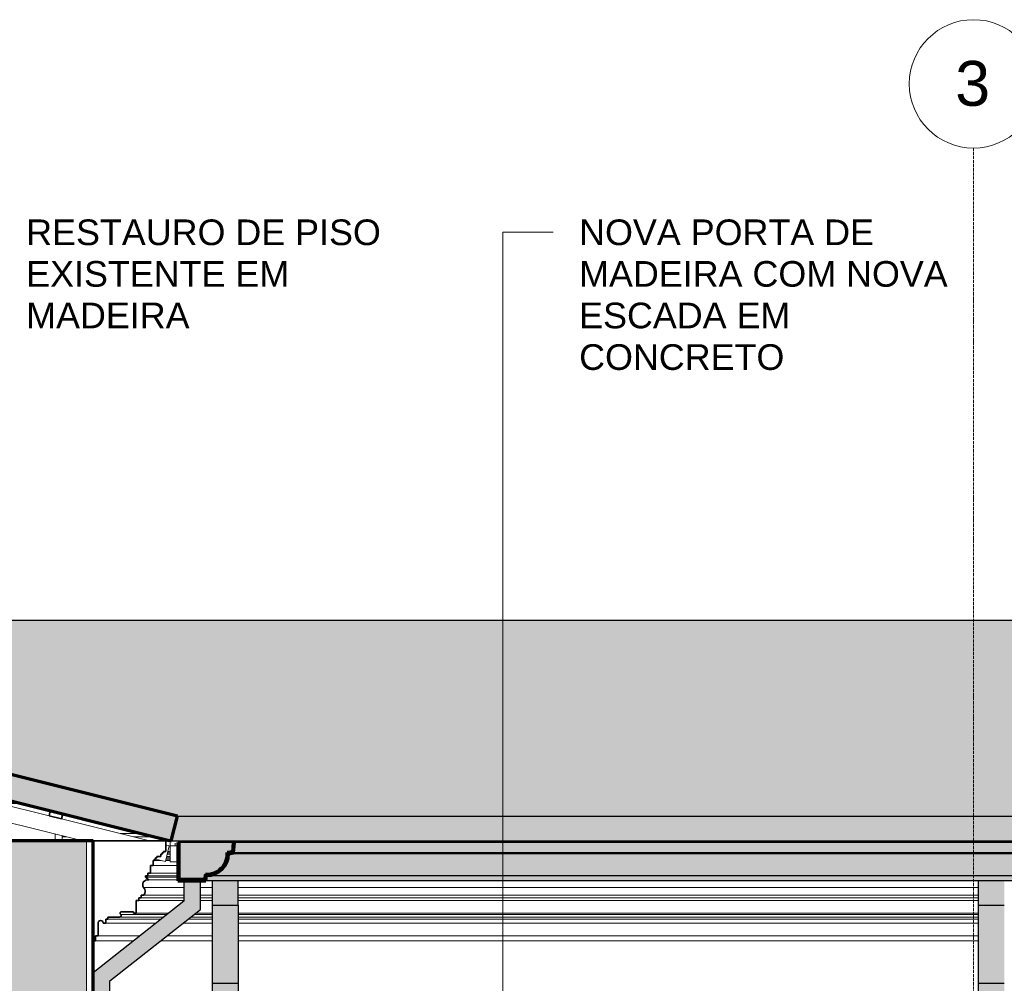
# Model space of a CAD drawing. Header units: millimetres. Extents: x -31894 to 53578, y -2162 to 8674.
# Tile 26 of 31: x 24261 to 28096, y 4774 to 8528. Entities that reach past the tile are written whole.
import ezdxf

# ---------------------------------------------------------------- set-up
doc = ezdxf.new("R2010")
doc.units = ezdxf.units.MM
doc.linetypes.add('_Traço - ponto', pattern=[16, 12, -2, 0, -2])
for name, color, linetype, lineweight in [('A-GENM', 13, 'Continuous', 18), ('A-GLAZ-CWMG', 51, 'Continuous', 18), ('A-ROOF', 132, 'Continuous', 25), ('A-ROOF-MCUT', 132, 'Continuous', 25), ('A-ROOF-OTLN', 132, 'Continuous', 18), ('A-ROOF-PATT', 132, 'Continuous', 25), ('A-WALL', 113, 'Continuous', 18), ('A-WALL-PATT', 111, 'Continuous', 70), ('G-ANNO-TEXT', 231, 'Continuous', 9), ('S-GRID', 1, 'Continuous', 9), ('S-GRID-IDEN', 1, 'Continuous', 9)]:
    doc.layers.add(name, color=color, linetype=linetype, lineweight=lineweight)
doc.styles.add('Arial_2', font='arial.ttf', dxfattribs={"height": 175})
doc.styles.add('Arial_3', font='arial.ttf', dxfattribs={"height": 100})

# ---------------------------------------------------------------- blocks, each defined once
blk = doc.blocks.new('Rectangular Mullion - 2x5 cm-4253630-CORTE B - MANTER _ CONSTRUIR')
at = {"layer": 'A-GLAZ-CWMG', "lineweight": 35}
for p, q in [((6604.6, 5445.9), (6599.7, 5426.5)), ((6599.7, 5426.5), (6648.2, 5414.3)), ((6653.1, 5433.7), (6604.6, 5445.9)), ((6648.2, 5414.3), (6653.1, 5433.7))]:
    blk.add_line(p, q, dxfattribs=at)
blk = doc.blocks.new('Rectangular Mullion - 4x6_3-3931054-CORTE B - MANTER _ CONSTRUIR')
at = {"layer": 'A-GLAZ-CWMG'}
for p, q in [((1963.4, 6582.6), (1964.1, 6585.4)), ((1964.1, 6585.4), (1969.2, 6584.1)), ((1975, 6582.7), (2384, 6480.4)), ((6731.1, 5328.7), (1969.8, 6519)), ((2432.5, 6468.3), (2852.4, 6363.3)), ((2901, 6351.2), (3320.9, 6246.2)), ((3369.4, 6234.1), (3789.3, 6129.1)), ((3837.8, 6117), (4257.7, 6012)), ((4306.2, 5999.9), (4726.1, 5894.9)), ((4774.6, 5882.8), (5194.5, 5777.8)), ((5243, 5765.7), (5662.9, 5660.7)), ((5711.4, 5648.6), (6131.3, 5543.6)), ((6179.8, 5531.5), (6599.7, 5426.5)), ((6648.2, 5414.4), (6990.8, 5328.7)), ((7068.1, 5309.4), (7052.8, 5248.3)), ((7054.9, 5312.7), (7068.1, 5309.4)), ((7052.8, 5248.3), (7014.9, 5257.7))]:
    blk.add_line(p, q, dxfattribs=at)
blk = doc.blocks.new('Rectangular Mullion - 4x6_3-V15-CORTE B - MANTER _ CONSTRUIR')
at = {"layer": 'A-GLAZ-CWMG'}
for p, q in [((7071, 5319.7), (7071, 5309.2)), ((7071, 5309.2), (7071, 5247.7)), ((7091, 5309.2), (7071, 5309.2)), ((7091, 5309.2), (7091, 5319.7)), ((7101.5, 5309.2), (7091, 5309.2)), ((7071, 5247.7), (7101.5, 5247.7))]:
    blk.add_line(p, q, dxfattribs=at)
blk = doc.blocks.new('Rectangular Mullion - 6x12 cm-4082038-CORTE B - MANTER _ CONSTRUIR')
at = {"layer": 'A-GLAZ-CWMG'}
for p, q in [((6408.4, 5474.3), (6490.8, 5474.3)), ((6651.3, 5344.3), (6668.6, 5344.3)), ((6959.9, 5357), (6877.5, 5357)), ((6928.4, 5344.3), (7010.7, 5344.3))]:
    blk.add_line(p, q, dxfattribs=at)
blk = doc.blocks.new('Rectangular Mullion - 6x12 cm 2-4082029-CORTE B - MANTER _ CONSTRUIR')
at = {"layer": 'A-GLAZ-CWMG'}
for p, q in [((6421.2, 5291.4), (6220.7, 5341.5)), ((6623.5, 5328.7), (6623.5, 5355.6)), ((6651.3, 5348.7), (6651.3, 5328.7))]:
    blk.add_line(p, q, dxfattribs=at)
blk = doc.blocks.new('Generic Models 1 - Generic Models 24-4258923-CORTE B - MANTER _ CONSTRUIR')
at = {"layer": 'A-GENM', "lineweight": 25}
for points in [[(6771.1, 470), (6836.1, 470), (6836.1, 4783), (7189.6, 5061.9), (7189.6, 5173.7), (7124.6, 5173.7), (7124.6, 5093.4), (6771.1, 4814.5), (6771.1, 4114.9), (6811.1, 4114.9), (6811.1, 4089.9), (6825.8, 4085.2), (6834.9, 4072.7), (6834.9, 4057.2), (6825, 4044.4), (6811.1, 4039.9), (6811.1, 3999.9), (6796, 3978.8), (6791.1, 3953.3), (6791.1, 3918.3), (6784, 3907.5), (6781.1, 3894.9), (6781.1, 3709.1), (6791.7, 3704.7), (6796, 3693.8), (6791.7, 3683.5), (6781.1, 3679.1), (6778.7, 3652.1), (6772.3, 3630), (6811.1, 3630), (6811.1, 1584), (6771.1, 1584), (6771.1, 851.4)], [(7275.5, 5078.4), (7336.2, 5078.4), (7336.2, 5173.7), (7236.2, 5173.7), (7236.2, 5078.4)], [(10237.9, 5078.4), (10321.1, 5078.4), (10321.1, 5173.7), (10221.1, 5173.7), (10221.1, 5078.4)], [(7336.2, 4773.8), (7336.2, 5078.4), (7236.2, 5078.4), (7236.2, 4773.8)], [(10321.1, 4773.8), (10321.1, 5078.4), (10221.1, 5078.4), (10221.1, 4773.8)], [(7336.2, 470), (7336.2, 4773.8), (7236.2, 4773.8), (7236.2, 470)], [(10321.1, 470), (10321.1, 4773.8), (10221.1, 4773.8), (10221.1, 470)]]:
    blk.add_hatch(color=254, dxfattribs=at).paths.add_polyline_path(points, flags=0)
at = {"layer": 'A-GENM', "color": 5, "lineweight": 25}
for p, q in [((7124.6, 5173.7), (7124.6, 5093.4)), ((7189.6, 5061.9), (7189.6, 5173.7)), ((7236.2, 5078.4), (7236.2, 5173.7)), ((7336.2, 5078.4), (7336.2, 5173.7)), ((10221.1, 5078.4), (10221.1, 5173.7)), ((7124.6, 5093.4), (6771.1, 4814.5)), ((7236.2, 5078.4), (7336.2, 5078.4)), ((7236.2, 4773.8), (7236.2, 5078.4)), ((7336.2, 5078.4), (7336.2, 4773.8)), ((10221.1, 5078.4), (10321.1, 5078.4)), ((10221.1, 4773.8), (10221.1, 5078.4)), ((6836.1, 4783), (7189.6, 5061.9)), ((6836.1, 470), (6836.1, 4783)), ((7236.2, 4773.8), (7336.2, 4773.8)), ((7236.2, 470), (7236.2, 4773.8)), ((7336.2, 4773.8), (7336.2, 470)), ((10221.1, 4773.8), (10321.1, 4773.8)), ((10221.1, 470), (10221.1, 4773.8))]:
    blk.add_line(p, q, dxfattribs=at)
blk = doc.blocks.new('ORNAMENTO SUPERIOR - ORNAMENTO SUPERIOR-4323885-CORTE B - MANTER _ CONSTRUIR')
at = {"layer": 'A-GENM', "lineweight": 35}
for p, q in [((7054.9, 5328.7), (6770.8, 5328.7)), ((6770.8, 5328.7), (6770.8, 4938.7)), ((7054.9, 5287.4), (7054.9, 5328.7)), ((7009.9, 5252.4), (7009.9, 5257.4)), ((7009.9, 5257.4), (7014.9, 5257.4)), ((7014.9, 5257.4), (7014.9, 5262.4)), ((7014.9, 5262.4), (7019.9, 5262.4)), ((7019.9, 5262.4), (7019.9, 5267.4)), ((7019.9, 5267.4), (7034.9, 5267.4)), ((7034.9, 5267.4), (7034.9, 5277.4)), ((7034.9, 5277.4), (7039.9, 5277.4)), ((7039.9, 5277.4), (7039.9, 5282.4)), ((7039.9, 5282.4), (7044.9, 5282.4)), ((7044.9, 5287.4), (7054.9, 5287.4)), ((7044.9, 5282.4), (7044.9, 5287.4)), ((6994.9, 5202.4), (6994.9, 5232.4)), ((6994.9, 5232.4), (7004.9, 5232.4)), ((7004.9, 5232.4), (7004.9, 5252.4)), ((7004.9, 5252.4), (7009.9, 5252.4)), ((6974.9, 5187.4), (6974.9, 5192.4)), ((6974.9, 5192.4), (6984.9, 5192.4)), ((6988.6, 5176.7), (6974.9, 5187.4)), ((6984.9, 5192.4), (6984.9, 5202.4)), ((6984.9, 5202.4), (6994.9, 5202.4)), ((6948.8, 5096.7), (6948.8, 5106.7)), ((6948.8, 5106.7), (6958.8, 5106.7)), ((6958.8, 5106.7), (6958.8, 5116.7)), ((6958.8, 5116.7), (6968.8, 5116.7)), ((6938.8, 5046.7), (6938.8, 5096.7)), ((6938.8, 5096.7), (6948.8, 5096.7)), ((6828.8, 5023.7), (6828.8, 5031.7)), ((6828.8, 5031.7), (6874.7, 5031.7)), ((6878.8, 5051.7), (6928.8, 5051.7)), ((6928.8, 5051.7), (6928.8, 5046.7)), ((6928.8, 5046.7), (6938.8, 5046.7)), ((6790.8, 4958.7), (6790.8, 5009.1)), ((6810.8, 5008.7), (6820.8, 5008.7)), ((6820.8, 5008.7), (6820.8, 5023.7)), ((6820.8, 5023.7), (6828.8, 5023.7)), ((6780.8, 4938.7), (6780.8, 4958.7)), ((6780.8, 4958.7), (6790.8, 4958.7)), ((6770.8, 4938.7), (6780.8, 4938.7))]:
    blk.add_line(p, q, dxfattribs=at)
at = {"layer": 'A-GENM'}
for p, q in [((7054.9, 5328.7), (12477.3, 5328.7)), ((7016.3, 5257.4), (7014.9, 5257.4)), ((7071, 5257.4), (7055.1, 5257.4)), ((7071, 5262.4), (7056.4, 5262.4)), ((7071, 5267.4), (7057.6, 5267.4)), ((7071, 5277.4), (7060.1, 5277.4)), ((7071, 5282.4), (7061.4, 5282.4)), ((7071, 5287.4), (7062.6, 5287.4)), ((7101.5, 5232.4), (7004.9, 5232.4)), ((7036.3, 5252.4), (7009.9, 5252.4)), ((7071, 5252.4), (7053.9, 5252.4)), ((6974.9, 5187.4), (7101.5, 5187.4)), ((7101.5, 5192.4), (6984.9, 5192.4)), ((7101.5, 5202.4), (6994.9, 5202.4)), ((6968.2, 5147.5), (7124.6, 5147.5)), ((6988.6, 5176.7), (7101.5, 5176.7)), ((7189.6, 5147.5), (7236.2, 5147.5)), ((7336.2, 5147.5), (10221.1, 5147.5)), ((7124.6, 5106.7), (6958.8, 5106.7)), ((7124.6, 5116.7), (6968.8, 5116.7)), ((7236.2, 5116.7), (7189.6, 5116.7)), ((7236.2, 5106.7), (7189.6, 5106.7)), ((10221.1, 5116.7), (7336.2, 5116.7)), ((10221.1, 5106.7), (7336.2, 5106.7)), ((7124.6, 5096.7), (6948.8, 5096.7)), ((7236.2, 5096.7), (7189.6, 5096.7)), ((10221.1, 5096.7), (7336.2, 5096.7)), ((6874.7, 5031.7), (7046.3, 5031.7)), ((6878.8, 5041.7), (7058.7, 5041.7)), ((7065.4, 5046.7), (6938.8, 5046.7)), ((7151.3, 5031.7), (7236.2, 5031.7)), ((7164, 5041.7), (7236.2, 5041.7)), ((7236.2, 5046.7), (7170.3, 5046.7)), ((10221.1, 5046.7), (7336.2, 5046.7)), ((7336.2, 5041.7), (10221.1, 5041.7)), ((7336.2, 5031.7), (10221.1, 5031.7)), ((7017.2, 5008.7), (6820.8, 5008.7)), ((7036.2, 5023.7), (6828.8, 5023.7)), ((7236.2, 5008.7), (7122.1, 5008.7)), ((7236.2, 5023.7), (7141.2, 5023.7)), ((10221.1, 5023.7), (7336.2, 5023.7)), ((10221.1, 5008.7), (7336.2, 5008.7)), ((6953.8, 4958.7), (6790.8, 4958.7)), ((7236.2, 4958.7), (7058.8, 4958.7)), ((10221.1, 4958.7), (7336.2, 4958.7)), ((6928.5, 4938.7), (6780.8, 4938.7)), ((7236.2, 4938.7), (7033.4, 4938.7)), ((10221.1, 4938.7), (7336.2, 4938.7))]:
    blk.add_line(p, q, dxfattribs=at)
at = {"layer": 'A-GENM', "lineweight": 35}
for centre, radius, start, end in [((6983.8, 5158.3), 19, 75.4597, 214.5403), ((6951.9, 5131.7), 22.6, 318.2336, 44.1403), ((6874.7, 5037.5), 5.84, 270, 45.4596), ((6884.3, 5046.7), 7.42, 137.6422, 222.3578), ((6800.8, 5009.1), 10, 357.1773, 180)]:
    blk.add_arc(centre, radius, start, end, dxfattribs=at)
at = {"layer": 'A-GENM'}
blk.add_open_spline([(6968.2, 5147.5), (6969.5, 5146.1), (6971.8, 5143.1), (6974, 5137.8), (6974.8, 5132.2), (6974.2, 5126.5), (6972.2, 5121.2), (6970.1, 5118.1), (6968.8, 5116.7)], degree=3, dxfattribs=at)
blk.add_open_spline([(6878.8, 5041.7), (6879.1, 5041.3), (6879.7, 5040.6), (6880.3, 5039.3), (6880.6, 5038), (6880.5, 5036.6), (6880.2, 5035.5), (6879.8, 5034.7), (6879.5, 5034.1), (6879, 5033.5), (6878.5, 5033.1), (6878, 5032.6), (6877.4, 5032.3), (6876.7, 5032), (6875.9, 5031.7), (6875.2, 5031.7), (6874.7, 5031.7)], degree=3, knots=[0, 0, 0, 0, 0.1, 0.2, 0.3, 0.4, 0.5, 0.55, 0.6, 0.65, 0.7, 0.75, 0.8, 0.85, 0.9, 1, 1, 1, 1], dxfattribs=at)
blk = doc.blocks.new('Grid - Head Grid-11506-CORTE B - MANTER _ CONSTRUIR')
at = {"layer": 'S-GRID-IDEN'}
blk.add_circle((29896.1, 8278.5), 250, dxfattribs=at)

msp = doc.modelspace()

# ---------------------------------------------------------------- hatches: boundary and pattern name
at = {"layer": 'A-ROOF'}
for points in [[(24854.444, 5328.765), (24875.336, 5425.061), (24851.262, 5328.765)], [(24854.444, 5328.765), (30267.609, 5328.765), (30247.387, 5425.061), (24875.336, 5425.061)]]:
    msp.add_hatch(color=9, dxfattribs=at).paths.add_polyline_path(points, flags=0)
at = {"layer": 'A-ROOF-OTLN'}
h = msp.add_hatch(color=9, dxfattribs=at)
h.paths.add_polyline_path([(24881.769, 5178.653), (24981.072, 5178.653), (24984.564, 5198.457), (25011.235, 5201.552), (25035.408, 5213.238), (25054.4, 5232.218), (25066.144, 5256.736), (25069.215, 5283.052), (25089.229, 5286.581), (25092.368, 5322.464), (30030.393, 5322.028), (30033.494, 5286.581), (30053.508, 5283.052), (30056.62, 5256.384), (30068.322, 5232.218), (30087.315, 5213.238), (30111.841, 5201.511), (30138.159, 5198.457), (30141.651, 5178.653), (30240.954, 5178.653), (30240.954, 5322.593), (24881.769, 5322.593), (24881.769, 5205.977)], flags=0)
h.paths.add_polyline_path([(24988.74, 5193.349), (25011.235, 5196.409), (25010.882, 5196.854), (25007.145, 5196.263)], flags=0)
h.paths.add_polyline_path([(30133.982, 5193.349), (30111.488, 5196.409), (30111.841, 5196.263)], flags=0)
h.paths.add_polyline_path([(30102.23, 5200.242), (30087.315, 5207.791), (30091.208, 5204.806)], flags=0)
h.paths.add_polyline_path([(25020.493, 5200.242), (25033.042, 5205.977), (25035.408, 5207.838), (25029.453, 5204.806)], flags=0)
h.paths.add_polyline_path([(30079.89, 5213.486), (30068.573, 5224.796), (30073.487, 5218.396)], flags=0)
h.paths.add_polyline_path([(25042.833, 5213.486), (25049.236, 5218.396), (25054.15, 5224.796), (25047.746, 5218.396)], flags=0)
h.paths.add_polyline_path([(30063.014, 5232.035), (30055.315, 5247.127), (30059.886, 5236.108), (30062.873, 5232.218)], flags=0)
h.paths.add_polyline_path([(25059.709, 5232.035), (25062.837, 5236.108), (25067.408, 5247.127), (25059.803, 5232.218)], flags=0)
h.paths.add_polyline_path([(30052.289, 5254.423), (30048.402, 5278.876), (30051.476, 5256.384)], flags=0)
h.paths.add_polyline_path([(25070.434, 5254.423), (25071.393, 5256.736), (25071.393, 5260.458), (25070.745, 5256.384)], flags=0)
for points in [[(26712.578, 5282.324), (30028.847, 5282.324), (30025.374, 5322.028), (25097.349, 5322.028), (25093.875, 5282.324), (26134.548, 5282.324)], [(27579.624, 5193.349), (30133.982, 5193.349), (30111.488, 5196.409), (30089.681, 5205.977), (30087.132, 5207.931), (30083.697, 5209.681), (30079.89, 5213.486), (30073.487, 5218.396), (30068.322, 5225.046), (30064.765, 5228.6), (30062.873, 5232.218), (30059.886, 5236.108), (30051.33, 5256.736), (30048.402, 5278.876), (25074.321, 5278.876), (25071.247, 5256.384), (25062.837, 5236.108), (25059.709, 5232.035), (25057.957, 5228.6), (25054.15, 5224.796), (25049.236, 5218.396), (25042.586, 5213.238), (25039.026, 5209.681), (25035.408, 5207.791), (25031.515, 5204.806), (25010.882, 5196.263), (24988.74, 5193.349), (27507.37, 5193.349)], [(25074.321, 5278.876), (30048.402, 5278.876), (30028.847, 5282.324), (25093.875, 5282.324), (25089.229, 5281.504)], [(27507.37, 5173.653), (30122.531, 5173.653), (30122.531, 5178.653), (30136.574, 5178.653), (30133.982, 5193.349), (24988.74, 5193.349), (24985.267, 5173.653), (27435.116, 5173.653)]]:
    msp.add_hatch(color=9, dxfattribs=at).paths.add_polyline_path(points, flags=0)
at = {"layer": 'A-ROOF-PATT', "lineweight": 18}
h = msp.add_hatch(color=171, dxfattribs=at)
h.paths.add_polyline_path([(36894.82, 5328.7), (36899.165, 5328.7), (36921.361, 5425.206), (33736.385, 6157.751), (30247.387, 5425.061), (30267.609, 5328.765), (30275.41, 5328.765), (33735.409, 6055.365), (36836.743, 5342.058)], flags=0)
h.paths.add_polyline_path([(24848.211, 5328.765), (24851.262, 5328.765), (24875.336, 5425.061), (19743.272, 6708.077), (14991.361, 5425.061), (15017.361, 5328.765), (15018.341, 5328.765), (19744.24, 6604.758), (24833.979, 5332.323)], flags=0)
at = {"layer": 'A-ROOF-PATT'}
h = msp.add_hatch(color=9, dxfattribs=at)
h.paths.add_polyline_path([(15476.926, 5431.887), (15749.665, 5505.526), (15745.402, 5505.526), (15745.402, 5525.072), (15400.273, 5431.887), (15440.985, 5431.887)], flags=0)
h.paths.add_polyline_path([(24183.637, 5474.313), (24266.019, 5474.313), (24141.166, 5505.526), (24058.783, 5505.526)], flags=0)
h.paths.add_polyline_path([(30968.495, 5474.313), (31065.716, 5474.313), (31107.734, 5483.137), (31103.628, 5502.691)], flags=0)
h.paths.add_polyline_path([(31382.086, 5474.313), (31530.721, 5505.526), (31520.895, 5505.526), (31372.259, 5474.313)], flags=0)
h.paths.add_polyline_path([(32452.555, 5474.313), (32620.608, 5474.313), (32620.608, 5505.526), (32601.191, 5505.526), (32476.837, 5479.412)], flags=0)
h.paths.add_polyline_path([(36261.721, 5474.313), (36126.011, 5505.526), (36036.239, 5505.526), (36171.95, 5474.313)], flags=0)
h.paths.add_polyline_path([(32660.608, 5474.313), (32829.903, 5474.313), (32739.253, 5505.526), (32660.608, 5505.526)], flags=0)
h.paths.add_polyline_path([(32983.481, 5474.313), (33124.101, 5474.313), (33124.101, 5505.526), (32892.83, 5505.526)], flags=0)
h.paths.add_polyline_path([(23439.27, 5474.313), (23464.662, 5474.313), (23412.747, 5487.291), (23410.166, 5476.967), (23420.783, 5474.313)], flags=0)
h.paths.add_polyline_path([(23008.472, 5474.313), (22883.618, 5505.526), (22590.741, 5505.526), (22590.741, 5474.313), (22978.235, 5474.313)], flags=0)
h.paths.add_polyline_path([(16863.065, 5474.313), (17012.314, 5474.313), (17012.314, 5505.526), (16843.093, 5505.526), (16727.487, 5474.313), (16831.006, 5474.313)], flags=0)
h.paths.add_polyline_path([(17052.314, 5474.313), (17515.808, 5474.313), (17515.808, 5505.526), (17052.314, 5505.526), (17052.314, 5497.715)], flags=0)
h.paths.add_polyline_path([(33164.101, 5474.313), (33627.594, 5474.313), (33627.594, 5505.526), (33164.101, 5505.526)], flags=0)
h.paths.add_polyline_path([(22550.741, 5474.313), (22550.741, 5505.526), (22087.248, 5505.526), (22087.248, 5474.313), (22088.335, 5474.313)], flags=0)
h.paths.add_polyline_path([(22047.248, 5474.313), (22047.248, 5505.526), (21583.754, 5505.526), (21583.754, 5474.313)], flags=0)
h.paths.add_polyline_path([(21543.754, 5474.313), (21543.754, 5505.526), (21080.261, 5505.526), (21080.261, 5474.313), (21510.304, 5474.313)], flags=0)
h.paths.add_polyline_path([(21040.261, 5474.313), (21040.261, 5505.526), (20741.818, 5505.526), (20651.167, 5474.313), (20932.274, 5474.313)], flags=0)
h.paths.add_polyline_path([(17555.808, 5474.313), (18019.301, 5474.313), (18019.301, 5505.526), (17555.808, 5505.526)], flags=0)
h.paths.add_polyline_path([(33812.065, 5474.313), (34131.088, 5474.313), (34131.088, 5505.526), (33812.065, 5505.526)], flags=0)
h.paths.add_polyline_path([(20497.59, 5474.313), (20536.768, 5487.803), (20536.768, 5505.526), (20073.274, 5505.526), (20073.274, 5474.313), (20354.244, 5474.313)], flags=0)
h.paths.add_polyline_path([(18522.794, 5474.313), (18522.794, 5505.526), (18059.301, 5505.526), (18059.301, 5474.313)], flags=0)
h.paths.add_polyline_path([(34171.088, 5474.313), (34490.649, 5474.313), (34581.3, 5505.526), (34171.088, 5505.526)], flags=0)
h.paths.add_polyline_path([(18562.794, 5474.313), (18836.843, 5474.313), (18746.193, 5505.526), (18562.794, 5505.526)], flags=0)
h.paths.add_polyline_path([(34746.808, 5474.313), (34900.38, 5474.313), (34764.67, 5505.526), (34734.878, 5505.526), (34644.227, 5474.313)], flags=0)
h.paths.add_polyline_path([(20033.274, 5474.313), (20033.274, 5505.526), (19819.005, 5505.526), (19819.005, 5474.313)], flags=0)
h.paths.add_polyline_path([(35346.515, 5474.313), (35390.049, 5474.313), (35254.339, 5505.526), (35210.804, 5505.526)], flags=0)
h.paths.add_polyline_path([(19669.005, 5474.313), (19669.005, 5505.526), (19569.781, 5505.526), (19569.781, 5474.313)], flags=0)
h.paths.add_polyline_path([(18990.421, 5474.313), (19026.288, 5474.313), (19026.288, 5505.526), (18899.771, 5505.526)], flags=0)
h.paths.add_polyline_path([(19529.781, 5474.313), (19529.781, 5505.526), (19066.288, 5505.526), (19066.288, 5474.313), (19198.183, 5474.313)], flags=0)
h.paths.add_polyline_path([(23351.957, 5491.519), (23354.538, 5501.844), (23339.808, 5505.526), (23295.929, 5505.526)], flags=0)
h.paths.add_polyline_path([(31156.667, 5493.412), (31214.351, 5505.526), (31154.123, 5505.526)], flags=0)
h.paths.add_polyline_path([(20576.768, 5501.576), (20588.24, 5505.526), (20576.768, 5505.526)], flags=0)
h.paths.add_polyline_path([(33124.101, 5535.672), (33124.101, 5598.743), (33045.082, 5598.743), (32782.346, 5543.569), (32805.279, 5535.672), (33070.913, 5535.672)], flags=0)
h.paths.add_polyline_path([(23219.223, 5535.672), (22966.939, 5598.743), (22923.06, 5598.743), (23175.344, 5535.672)], flags=0)
h.paths.add_polyline_path([(22550.741, 5535.672), (22550.741, 5588.746), (22510.75, 5598.743), (22087.248, 5598.743), (22087.248, 5535.672), (22088.335, 5535.672)], flags=0)
h.paths.add_polyline_path([(35961.065, 5535.672), (35976.571, 5535.672), (35977.462, 5539.547), (35720.719, 5598.743), (35676.361, 5598.743), (35676.361, 5588.298), (35905.168, 5535.672)], flags=0)
h.paths.add_polyline_path([(22047.248, 5535.672), (22047.248, 5598.743), (21583.754, 5598.743), (21583.754, 5535.672)], flags=0)
h.paths.add_polyline_path([(21543.754, 5535.672), (21543.754, 5598.743), (21080.261, 5598.743), (21080.261, 5535.672), (21510.304, 5535.672)], flags=0)
h.paths.add_polyline_path([(16954.746, 5535.672), (17012.314, 5535.672), (17012.314, 5551.216)], flags=0)
h.paths.add_polyline_path([(17359.265, 5535.672), (17515.808, 5535.672), (17515.808, 5598.743), (17188.341, 5598.743), (17052.314, 5562.016), (17052.314, 5535.672)], flags=0)
h.paths.add_polyline_path([(22763.033, 5535.672), (22590.741, 5578.746), (22590.741, 5535.672), (22666.365, 5535.672)], flags=0)
h.paths.add_polyline_path([(15861.318, 5535.672), (15968.729, 5564.673), (15963.521, 5583.963), (15784.665, 5535.672), (15841.507, 5535.672)], flags=0)
h.paths.add_polyline_path([(21040.261, 5535.672), (21040.261, 5598.743), (21012.54, 5598.743), (20829.369, 5535.672), (20932.274, 5535.672)], flags=0)
h.paths.add_polyline_path([(20654.291, 5535.672), (20675.791, 5535.672), (20858.962, 5598.743), (20576.768, 5598.743), (20576.768, 5535.672)], flags=0)
h.paths.add_polyline_path([(20536.768, 5535.672), (20536.768, 5598.743), (20073.274, 5598.743), (20073.274, 5535.672), (20354.244, 5535.672)], flags=0)
h.paths.add_polyline_path([(33164.101, 5535.672), (33627.594, 5535.672), (33627.594, 5598.743), (33164.101, 5598.743), (33164.101, 5543.569)], flags=0)
h.paths.add_polyline_path([(33812.065, 5535.672), (34131.088, 5535.672), (34131.088, 5598.743), (33812.065, 5598.743), (33812.065, 5595.92)], flags=0)
h.paths.add_polyline_path([(17555.808, 5535.672), (18019.301, 5535.672), (18019.301, 5598.743), (17555.808, 5598.743), (17555.808, 5559.977)], flags=0)
h.paths.add_polyline_path([(34171.088, 5535.672), (34633.599, 5535.672), (34359.378, 5598.743), (34171.088, 5598.743), (34171.088, 5595.92)], flags=0)
h.paths.add_polyline_path([(20033.274, 5535.672), (20033.274, 5598.743), (19819.005, 5598.743), (19819.005, 5535.672)], flags=0)
h.paths.add_polyline_path([(18522.794, 5535.672), (18522.794, 5582.448), (18475.471, 5598.743), (18059.301, 5598.743), (18059.301, 5535.672)], flags=0)
h.paths.add_polyline_path([(31664.449, 5535.672), (31674.275, 5535.672), (31974.612, 5598.743), (31964.786, 5598.743), (31914.852, 5588.257)], flags=0)
h.paths.add_polyline_path([(18562.794, 5535.672), (18658.642, 5535.672), (18562.794, 5568.675)], flags=0)
h.paths.add_polyline_path([(19669.005, 5535.672), (19669.005, 5598.743), (19569.781, 5598.743), (19569.781, 5535.672)], flags=0)
h.paths.add_polyline_path([(24020.581, 5535.672), (23959.904, 5550.842), (23956.111, 5535.672), (23995.929, 5535.672)], flags=0)
h.paths.add_polyline_path([(31336.822, 5535.672), (31357.905, 5535.672), (31546.309, 5575.237), (31542.203, 5594.791), (31260.684, 5535.672), (31277.791, 5535.672)], flags=0)
h.paths.add_polyline_path([(19529.781, 5535.672), (19529.781, 5598.743), (19066.288, 5598.743), (19066.288, 5535.672), (19198.183, 5535.672)], flags=0)
h.paths.add_polyline_path([(35123.268, 5535.672), (35055.693, 5551.215), (35053.506, 5541.705), (35080.404, 5535.672)], flags=0)
h.paths.add_polyline_path([(18812.219, 5535.672), (19026.288, 5535.672), (19026.288, 5598.743), (18629.048, 5598.743)], flags=0)
h.paths.add_polyline_path([(23906.551, 5543.584), (23911.397, 5562.968), (23768.297, 5598.743), (23685.914, 5598.743), (23906.546, 5543.586)], flags=0)
h.paths.add_polyline_path([(34995.033, 5555.154), (34997.22, 5564.664), (34849.047, 5598.743), (34805.512, 5598.743), (34905.44, 5575.76)], flags=0)
h.paths.add_polyline_path([(16017.001, 5577.707), (16441.319, 5692.273), (16436.111, 5711.563), (16011.792, 5596.997)], flags=0)
h.paths.add_polyline_path([(31595.242, 5585.513), (31658.242, 5598.743), (31592.464, 5598.743)], flags=0)
h.paths.add_polyline_path([(16489.59, 5705.306), (16840.257, 5799.986), (16835.994, 5799.986), (16835.994, 5819.531), (16484.382, 5724.596), (16484.982, 5722.376)], flags=0)
h.paths.add_polyline_path([(19569.781, 5728.736), (19669.005, 5728.736), (19669.005, 5799.986), (19569.781, 5799.986), (19569.781, 5750.301)], flags=0)
h.paths.add_polyline_path([(19529.781, 5728.736), (19529.781, 5799.986), (19066.288, 5799.986), (19066.288, 5728.736), (19198.183, 5728.736)], flags=0)
h.paths.add_polyline_path([(18059.301, 5728.736), (18097.943, 5728.736), (18059.301, 5742.042)], flags=0)
h.paths.add_polyline_path([(34283.86, 5728.736), (34171.088, 5754.674), (34171.088, 5744.661), (34240.325, 5728.736)], flags=0)
h.paths.add_polyline_path([(18019.301, 5728.736), (18019.301, 5755.815), (17909.771, 5793.529), (17669.797, 5728.736), (17909.771, 5728.736)], flags=0)
h.paths.add_polyline_path([(19819.005, 5728.736), (20033.274, 5728.736), (20033.274, 5799.986), (19819.005, 5799.986), (19819.005, 5750.301)], flags=0)
h.paths.add_polyline_path([(32180.036, 5728.736), (32277.257, 5728.736), (32423.46, 5759.439), (32419.353, 5778.993), (32282.724, 5750.301)], flags=0)
h.paths.add_polyline_path([(23244.396, 5728.736), (23248.325, 5728.736), (23023.09, 5785.045), (23018.318, 5765.642), (23165.942, 5728.736)], flags=0)
h.paths.add_polyline_path([(20073.274, 5728.736), (20536.768, 5728.736), (20536.768, 5799.986), (20073.274, 5799.986), (20073.274, 5750.301)], flags=0)
h.paths.add_polyline_path([(18251.521, 5728.736), (18522.794, 5728.736), (18522.794, 5799.986), (18059.301, 5799.986), (18059.301, 5794.923), (18188.893, 5750.301)], flags=0)
h.paths.add_polyline_path([(20576.768, 5728.736), (21040.261, 5728.736), (21040.261, 5799.986), (20576.768, 5799.986), (20576.768, 5750.301)], flags=0)
h.paths.add_polyline_path([(21510.304, 5728.736), (21543.754, 5728.736), (21543.754, 5781.655), (21390.067, 5728.736)], flags=0)
h.paths.add_polyline_path([(21583.754, 5728.736), (21990.778, 5728.736), (21705.779, 5799.986), (21596.991, 5799.986), (21583.754, 5795.428), (21583.754, 5750.301)], flags=0)
h.paths.add_polyline_path([(18562.794, 5728.736), (19026.288, 5728.736), (19026.288, 5799.986), (18562.794, 5799.986), (18562.794, 5739.258)], flags=0)
h.paths.add_polyline_path([(35155.532, 5728.736), (34845.751, 5799.986), (34755.979, 5799.986), (35056.539, 5730.857), (35061.142, 5750.301), (35109.746, 5739.122), (35107.357, 5728.736), (35109.746, 5728.736)], flags=0)
h.paths.add_polyline_path([(21080.261, 5728.736), (21236.49, 5728.736), (21443.414, 5799.986), (21080.261, 5799.986), (21080.261, 5750.301)], flags=0)
h.paths.add_polyline_path([(32593.627, 5728.736), (32620.608, 5734.402), (32620.608, 5736.466), (32583.801, 5728.736)], flags=0)
h.paths.add_polyline_path([(22403.088, 5728.736), (22446.967, 5728.736), (22248.576, 5778.334), (22245.995, 5768.01), (22316.831, 5750.301)], flags=0)
h.paths.add_polyline_path([(32660.608, 5742.802), (32932.911, 5799.986), (32923.085, 5799.986), (32660.608, 5744.866)], flags=0)
h.paths.add_polyline_path([(34131.088, 5753.861), (34131.088, 5763.874), (33974.079, 5799.986), (33930.544, 5799.986)], flags=0)
h.paths.add_polyline_path([(32472.392, 5769.715), (32616.541, 5799.986), (32519.32, 5799.986), (32468.286, 5789.269)], flags=0)
h.paths.add_polyline_path([(22969.736, 5777.788), (22974.582, 5797.172), (22963.326, 5799.986), (22880.944, 5799.986), (22969.732, 5777.789)], flags=0)
h.paths.add_polyline_path([(22187.786, 5782.562), (22190.367, 5792.886), (22161.969, 5799.986), (22118.09, 5799.986)], flags=0)
h.paths.add_polyline_path([(21997.504, 5830.132), (22041.383, 5830.132), (21949.245, 5853.167), (21905.366, 5853.167), (21960.54, 5839.373)], flags=0)
h.paths.add_polyline_path([(19819.005, 5830.132), (20033.274, 5830.132), (20033.274, 5853.167), (19819.005, 5853.167), (19819.005, 5839.842)], flags=0)
h.paths.add_polyline_path([(20073.274, 5830.132), (20536.768, 5830.132), (20536.768, 5853.167), (20073.274, 5853.167)], flags=0)
h.paths.add_polyline_path([(21530.965, 5830.132), (21543.754, 5834.536), (21543.754, 5840.492), (21493.055, 5853.167), (21080.261, 5853.167), (21080.261, 5830.132)], flags=0)
h.paths.add_polyline_path([(22760.358, 5830.132), (22842.741, 5830.132), (22750.602, 5853.167), (22668.22, 5853.167)], flags=0)
h.paths.add_polyline_path([(21040.261, 5830.132), (21040.261, 5853.167), (20576.768, 5853.167), (20576.768, 5830.132), (20932.274, 5830.132)], flags=0)
h.paths.add_polyline_path([(32760.095, 5830.132), (32862.035, 5851.54), (32861.693, 5853.167), (32772.563, 5853.167), (32662.874, 5830.132)], flags=0)
h.paths.add_polyline_path([(33812.065, 5830.132), (33826.947, 5830.132), (33827.754, 5833.641), (33812.065, 5837.249)], flags=0)
h.paths.add_polyline_path([(34714.68, 5830.132), (34651.523, 5844.513), (34648.216, 5830.132), (34651.523, 5830.132)], flags=0)
h.paths.add_polyline_path([(18522.794, 5830.132), (18522.794, 5853.167), (18130.651, 5853.167), (18059.301, 5833.902), (18059.301, 5830.132)], flags=0)
h.paths.add_polyline_path([(18562.794, 5830.132), (19026.288, 5830.132), (19026.288, 5853.167), (18562.794, 5853.167), (18562.794, 5851.671)], flags=0)
h.paths.add_polyline_path([(16875.257, 5830.132), (16911.139, 5830.132), (16908.701, 5839.162)], flags=0)
h.paths.add_polyline_path([(19413.459, 5830.132), (19529.781, 5830.132), (19529.781, 5853.167), (19066.288, 5853.167), (19066.288, 5830.132)], flags=0)
h.paths.add_polyline_path([(19569.781, 5830.132), (19669.005, 5830.132), (19669.005, 5853.167), (19569.781, 5853.167), (19569.781, 5846.832)], flags=0)
h.paths.add_polyline_path([(33076.465, 5830.132), (33124.101, 5840.136), (33124.101, 5842.2), (33066.638, 5830.132)], flags=0)
h.paths.add_polyline_path([(16962.18, 5832.905), (17012.314, 5846.441), (17012.314, 5853.012), (17036.651, 5853.012), (17386.499, 5947.471), (17381.29, 5966.761), (16956.972, 5852.195)], flags=0)
h.paths.add_polyline_path([(34598.317, 5836.248), (34602.208, 5853.167), (34524.757, 5853.167), (34598.313, 5836.249)], flags=0)
h.paths.add_polyline_path([(33164.101, 5848.536), (33186.153, 5853.167), (33176.327, 5853.167), (33164.101, 5850.6)], flags=0)
h.paths.add_polyline_path([(17434.77, 5960.505), (17515.808, 5982.385), (17515.808, 5988.956), (17540.144, 5988.956), (17567.319, 5996.293), (17563.056, 5996.293), (17563.056, 6015.838), (17429.562, 5979.795), (17430.371, 5976.799)], flags=0)
h.paths.add_polyline_path([(18715.626, 5983.16), (19026.288, 5983.16), (19026.288, 5996.293), (18660.746, 5996.293), (18612.107, 5983.16), (18668.436, 5983.16)], flags=0)
h.paths.add_polyline_path([(19610.746, 5983.16), (19669.005, 5983.16), (19669.005, 5996.293), (19569.781, 5996.293), (19569.781, 5983.16)], flags=0)
h.paths.add_polyline_path([(33391.577, 5983.16), (33488.798, 5983.16), (33551.334, 5996.293), (33454.113, 5996.293)], flags=0)
h.paths.add_polyline_path([(19819.005, 5983.16), (20033.274, 5983.16), (20033.274, 5996.293), (19819.005, 5996.293)], flags=0)
h.paths.add_polyline_path([(19529.781, 5983.16), (19529.781, 5996.293), (19066.288, 5996.293), (19066.288, 5983.16)], flags=0)
h.paths.add_polyline_path([(20845.93, 5983.16), (20973.083, 5983.16), (20920.553, 5996.293), (20576.768, 5996.293), (20576.768, 5983.16)], flags=0)
h.paths.add_polyline_path([(22148.248, 5983.16), (22230.63, 5983.16), (22178.1, 5996.293), (22095.717, 5996.293)], flags=0)
h.paths.add_polyline_path([(20073.274, 5983.16), (20536.768, 5983.16), (20536.768, 5996.293), (20073.274, 5996.293)], flags=0)
h.paths.add_polyline_path([(34049.342, 5983.16), (33992.244, 5996.293), (33902.472, 5996.293), (33959.57, 5983.16)], flags=0)
h.paths.add_polyline_path([(33627.594, 6026.439), (33627.594, 6032.724), (33597.667, 6026.439), (33609.159, 6026.439)], flags=0)
h.paths.add_polyline_path([(33694.888, 6026.439), (33735.409, 6034.717), (33771.401, 6026.439), (33861.173, 6026.439), (33734.268, 6055.125), (33667.594, 6041.124), (33667.594, 6026.439)], flags=0)
h.paths.add_polyline_path([(17602.319, 6026.439), (17678.972, 6026.439), (17859.089, 6075.071), (17853.88, 6094.361), (17726.126, 6059.867)], flags=0)
h.paths.add_polyline_path([(22036.534, 6026.439), (22037.768, 6031.376), (21707.306, 6113.951), (21707.306, 6094.446), (21703.104, 6094.446), (21975.132, 6026.439), (22032.917, 6026.439)], flags=0)
h.paths.add_polyline_path([(20536.768, 6026.439), (20536.768, 6092.239), (20527.94, 6094.446), (20073.274, 6094.446), (20073.274, 6026.439)], flags=0)
h.paths.add_polyline_path([(19888.413, 6026.439), (20033.274, 6026.439), (20033.274, 6094.446), (19819.005, 6094.446), (19819.005, 6026.439), (19842.654, 6026.439)], flags=0)
h.paths.add_polyline_path([(20576.768, 6026.439), (20799.968, 6026.439), (20576.768, 6082.239)], flags=0)
h.paths.add_polyline_path([(19657.936, 6026.439), (19669.005, 6026.439), (19669.005, 6094.446), (19569.781, 6094.446), (19569.781, 6026.439), (19610.746, 6026.439)], flags=0)
h.paths.add_polyline_path([(19026.288, 6026.439), (19026.288, 6094.446), (19024.277, 6094.446), (18772.399, 6026.439)], flags=0)
h.paths.add_polyline_path([(19066.288, 6026.439), (19529.781, 6026.439), (19529.781, 6094.446), (19066.288, 6094.446)], flags=0)
h.paths.add_polyline_path([(17907.36, 6088.104), (17930.849, 6094.446), (17926.586, 6094.446), (17926.438, 6113.951), (17902.152, 6107.394), (17905.648, 6094.446)], flags=0)
h.paths.add_polyline_path([(18019.301, 6124.592), (18019.301, 6124.899), (18043.638, 6124.899), (18331.679, 6202.67), (18326.47, 6221.96), (17965.849, 6124.592)], flags=0)
h.paths.add_polyline_path([(21664.902, 6124.592), (21617.868, 6136.351), (21614.929, 6124.592), (21617.868, 6124.592)], flags=0)
h.paths.add_polyline_path([(21563.754, 6130.354), (21564.83, 6130.354), (21569.361, 6148.477), (21149.461, 6253.452), (21144.69, 6234.049), (21559.473, 6130.354)], flags=0)
h.paths.add_polyline_path([(18379.95, 6215.703), (18522.794, 6254.271), (18522.794, 6260.842), (18547.131, 6260.842), (18804.268, 6330.269), (18799.06, 6349.559), (18374.742, 6234.993), (18375.76, 6231.223)], flags=0)
h.paths.add_polyline_path([(19842.654, 6237.584), (19955.389, 6237.584), (19819.005, 6271.679), (19819.005, 6237.584)], flags=0)
h.paths.add_polyline_path([(19657.936, 6237.584), (19669.005, 6237.584), (19669.005, 6268.523), (19569.781, 6241.732), (19569.781, 6237.584), (19610.746, 6237.584)], flags=0)
h.paths.add_polyline_path([(21096.108, 6246.195), (21100.954, 6265.579), (20681.054, 6370.554), (20676.283, 6351.151), (21055.98, 6256.227), (21080.261, 6256.227), (21080.261, 6250.157), (21096.103, 6246.196)], flags=0)
h.paths.add_polyline_path([(18852.54, 6343.302), (19026.288, 6390.214), (19026.288, 6396.785), (19050.624, 6396.785), (19276.858, 6457.868), (19271.65, 6477.158), (18847.332, 6362.592), (18851.594, 6346.804)], flags=0)
h.paths.add_polyline_path([(20627.701, 6363.297), (20632.547, 6382.681), (20212.647, 6487.656), (20207.876, 6468.253), (20552.487, 6382.1), (20576.768, 6382.1), (20576.768, 6376.03), (20627.696, 6363.298)], flags=0)
h.paths.add_polyline_path([(19325.13, 6470.902), (19529.781, 6526.157), (19529.781, 6532.728), (19554.118, 6532.728), (19738.686, 6582.562), (19739.389, 6585.375), (19744.433, 6584.114), (19749.479, 6585.375), (19750.209, 6582.67), (20048.993, 6507.974), (20073.274, 6507.974), (20073.274, 6501.903), (20159.294, 6480.399), (20164.14, 6499.783), (19743.272, 6604.496), (19319.921, 6490.192), (19321.938, 6482.722)], flags=0)
msp.add_hatch(color=9, dxfattribs=at).paths.add_polyline_path([(26712.578, 5425.061), (30247.387, 5425.061), (33885.785, 6189.125), (21819.082, 6189.125), (24875.336, 5425.061), (26134.548, 5425.061)], flags=0)
at = {"layer": 'A-ROOF-PATT', "lineweight": 18}
h = msp.add_hatch(color=171, dxfattribs=at)
h.paths.add_polyline_path([(24876.769, 5173.653), (24985.267, 5173.653), (24988.74, 5193.349), (25015.176, 5197.534), (25039.026, 5209.681), (25057.957, 5228.6), (25070.119, 5252.443), (25074.321, 5278.876), (25093.875, 5282.324), (25097.349, 5322.028), (25092.368, 5322.464), (25089.229, 5286.581), (25069.215, 5283.052), (25066.102, 5256.384), (25054.4, 5232.218), (25035.408, 5213.238), (25011.235, 5201.552), (24984.564, 5198.457), (24981.072, 5178.653), (24881.769, 5178.653), (24881.769, 5322.593), (24876.769, 5322.593), (24876.769, 5205.977)], flags=0)
h.paths.add_polyline_path([(30245.954, 5173.653), (30245.954, 5322.593), (30240.954, 5322.593), (30240.954, 5178.653), (30141.651, 5178.653), (30138.159, 5198.457), (30111.488, 5201.552), (30087.315, 5213.238), (30068.322, 5232.218), (30056.62, 5256.384), (30053.508, 5283.052), (30033.494, 5286.581), (30030.355, 5322.464), (30025.374, 5322.028), (30028.847, 5282.324), (30048.402, 5278.876), (30052.604, 5252.443), (30064.765, 5228.6), (30083.697, 5209.681), (30108.507, 5197.382), (30133.982, 5193.349), (30137.455, 5173.653), (30180.761, 5173.653)], flags=0)
h.paths.add_polyline_path([(36922.795, 5173.798), (37031.293, 5173.798), (37034.766, 5193.494), (37061.202, 5197.679), (37085.052, 5209.826), (37103.983, 5228.746), (37116.144, 5252.588), (37120.346, 5279.021), (37139.901, 5282.469), (37143.375, 5322.173), (37138.394, 5322.609), (37135.255, 5286.726), (37115.241, 5283.198), (37112.128, 5256.529), (37100.426, 5232.363), (37081.434, 5213.384), (37057.261, 5201.698), (37030.59, 5198.603), (37027.098, 5178.798), (36927.795, 5178.798), (36927.795, 5322.738), (36922.795, 5322.738), (36922.795, 5205.977)], flags=0)
at = {"layer": 'A-WALL-PATT'}
msp.add_hatch(color=256, dxfattribs=at).paths.add_polyline_path([(24400.457, 0), (24521.361, 0), (24521.361, 5328.7), (24221.361, 5328.7), (24221.361, 3630), (24421.361, 3630), (24421.361, 1584), (24371.361, 1584), (24371.361, 1030), (24221.361, 1030), (24221.361, 0)], flags=0)

# ---------------------------------------------------------------- linework, layer by layer
at = {"layer": 'A-ROOF', "color": 7, "lineweight": 70}
for p, q in [((24875.336, 5425.061), (19743.272, 6708.077)), ((19744.24, 6604.758), (24848.211, 5328.765)), ((24851.262, 5328.765), (24875.336, 5425.061)), ((24848.211, 5328.765), (24851.262, 5328.765))]:
    msp.add_line(p, q, dxfattribs=at)
at = {"layer": 'A-ROOF', "color": 5}
for p, q in [((21819.082, 6189.125), (33885.785, 6189.125)), ((24854.444, 5328.765), (24875.336, 5425.061)), ((24875.336, 5425.061), (30247.387, 5425.061)), ((24851.262, 5328.765), (30267.609, 5328.765))]:
    msp.add_line(p, q, dxfattribs=at)
at = {"layer": 'A-ROOF-MCUT', "color": 7, "lineweight": 70}
for p, q in [((24881.769, 5322.593), (24876.769, 5322.593)), ((24876.769, 5322.593), (24876.769, 5173.653)), ((24881.769, 5178.653), (24881.769, 5322.593)), ((25092.368, 5322.464), (25089.229, 5286.581)), ((25097.349, 5322.028), (25092.368, 5322.464)), ((25093.875, 5282.324), (25097.349, 5322.028)), ((25089.229, 5286.581), (25069.215, 5283.052)), ((25074.321, 5278.876), (25093.875, 5282.324)), ((24981.072, 5178.653), (24881.769, 5178.653)), ((24984.564, 5198.457), (24981.072, 5178.653)), ((24985.267, 5173.653), (24988.74, 5193.349)), ((24876.769, 5173.653), (24985.267, 5173.653))]:
    msp.add_line(p, q, dxfattribs=at)
for radius, start, end in [(80.58, 267.02908, 2.932944), (85.58, 270, 359.963964)]:
    msp.add_arc((24988.74, 5278.929), radius, start, end, dxfattribs=at)
at = {"layer": 'A-ROOF-OTLN', "color": 5, "lineweight": 25}
for p, q in [((30240.954, 5322.593), (24881.769, 5322.593)), ((30030.355, 5322.464), (25092.368, 5322.464)), ((30025.374, 5322.028), (25097.349, 5322.028)), ((30048.402, 5278.876), (25074.321, 5278.876)), ((30028.847, 5282.324), (25093.875, 5282.324)), ((24988.74, 5193.349), (30133.982, 5193.349)), ((30122.531, 5173.653), (24985.267, 5173.653))]:
    msp.add_line(p, q, dxfattribs=at)
for points in [[(25066.854, 5259.146), (25066.306, 5256.984), (25065.669, 5254.845), (25064.944, 5252.736)], [(25056.549, 5235.395), (25055.584, 5233.893), (25054.569, 5232.422), (25053.506, 5230.986)]]:
    msp.add_open_spline(points, degree=3, dxfattribs=at)
for points, knots in [([(25070.706, 5254.321), (25070.947, 5255.122), (25073.217, 5263.109), (25074.316, 5271.41), (25074.321, 5278.876)], [0.814644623, 0.814644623, 0.814644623, 0.814644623, 0.833333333, 1, 1, 1, 1]), ([(25043.25, 5212.955), (25043.891, 5213.484), (25045.945, 5215.232), (25049.279, 5218.353), (25052.402, 5221.684), (25054.15, 5223.738), (25054.68, 5224.378)], [0.439780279, 0.439780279, 0.439780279, 0.439780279, 0.458333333, 0.5, 0.541666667, 0.560219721, 0.560219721, 0.560219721, 0.560219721]), ([(25060.127, 5231.729), (25061.074, 5233.161), (25063.958, 5237.794), (25066.404, 5242.937), (25067.995, 5246.612), (25068.096, 5246.847)], [0.628335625, 0.628335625, 0.628335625, 0.628335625, 0.666666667, 0.75, 0.755697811, 0.755697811, 0.755697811, 0.755697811]), ([(24988.74, 5193.349), (24992.473, 5193.349), (24999.938, 5193.838), (25008.099, 5195.461), (25012.496, 5196.708), (25013.297, 5196.948)], [0, 0, 0, 0, 0.083333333, 0.166666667, 0.185355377, 0.185355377, 0.185355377, 0.185355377]), ([(25014.883, 5202.708), (25014.284, 5202.502), (25012.166, 5201.8), (25010.019, 5201.21), (25008.471, 5200.818)], [0.771625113, 0.771625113, 0.771625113, 0.771625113, 0.7857142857, 0.8212235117, 0.8212235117, 0.8212235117, 0.8212235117]), ([(25020.769, 5199.569), (25021.006, 5199.664), (25022.97, 5200.467), (25026.605, 5202.113), (25031.414, 5204.682), (25034.463, 5206.567), (25035.896, 5207.513)], [0.244302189, 0.244302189, 0.244302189, 0.244302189, 0.25, 0.291666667, 0.333333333, 0.371664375, 0.371664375, 0.371664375, 0.371664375]), ([(25036.641, 5214.132), (25035.329, 5213.162), (25033.86, 5212.144), (25032.36, 5211.176), (25032.229, 5211.092)], [0.5887160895, 0.5887160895, 0.5887160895, 0.5887160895, 0.625, 0.6284405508, 0.6284405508, 0.6284405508, 0.6284405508])]:
    msp.add_open_spline(points, degree=3, knots=knots, dxfattribs=at)
at = {"layer": 'A-WALL', "lineweight": 70}
for p, q in [((24546.361, 5328.7), (24196.361, 5328.7)), ((24546.361, 470), (24546.361, 5328.7))]:
    msp.add_line(p, q, dxfattribs=at)
at = {"layer": 'A-WALL'}
for p, q in [((24521.361, 0), (24521.361, 5328.7)), ((24543.861, 0), (24543.861, 5328.7))]:
    msp.add_line(p, q, dxfattribs=at)
at = {"layer": 'G-ANNO-TEXT', "color": 250}
for p, q in [((26143.102, 7700.062), (26338.481, 7700.062)), ((26143.102, 1115.051), (26143.102, 7700.062))]:
    msp.add_line(p, q, dxfattribs=at)
at = {"layer": 'S-GRID', "linetype": '_Traço - ponto'}
msp.add_line((27976.361, -2060.717), (27976.361, 8028.481), dxfattribs=at)

# ---------------------------------------------------------------- block references
at = {"layer": 'A-GENM'}
msp.add_blockref('ORNAMENTO SUPERIOR - ORNAMENTO SUPERIOR-4323885-CORTE B - MANTER _ CONSTRUIR', (17775.246, 0), dxfattribs=at)
at = {"layer": 'A-GENM', "color": 5, "lineweight": 25}
msp.add_blockref('Generic Models 1 - Generic Models 24-4258923-CORTE B - MANTER _ CONSTRUIR', (17775.246, 0), dxfattribs=at)
at = {"layer": 'A-GLAZ-CWMG'}
for name in ['Rectangular Mullion - 4x6_3-3931054-CORTE B - MANTER _ CONSTRUIR', 'Rectangular Mullion - 6x12 cm-4082038-CORTE B - MANTER _ CONSTRUIR', 'Rectangular Mullion - 2x5 cm-4253630-CORTE B - MANTER _ CONSTRUIR', 'Rectangular Mullion - 6x12 cm 2-4082029-CORTE B - MANTER _ CONSTRUIR', 'Rectangular Mullion - 4x6_3-V15-CORTE B - MANTER _ CONSTRUIR']:
    msp.add_blockref(name, (17775.246, 0), dxfattribs=at)
at = {"layer": 'S-GRID-IDEN'}
msp.add_blockref('Grid - Head Grid-11506-CORTE B - MANTER _ CONSTRUIR', (-1919.754, 0), dxfattribs=at)

# ---------------------------------------------------------------- texts
at = {"layer": 'G-ANNO-TEXT', "color": 7, "char_height": 100, "attachment_point": 1, "style": 'Arial_3'}
for s, insert, width in [('RESTAURO DE PISO ', (24285.957, 7750.062), 1755.69563), ('NOVA PORTA DE ', (26440.081, 7750.062), 1467.08812), ('EXISTENTE EM ', (24285.957, 7588.004), 1314.7675), ('MADEIRA COM NOVA ', (26440.081, 7588.004), 1815.82219), ('MADEIRA', (24285.957, 7425.947), 785.65375), ('ESCADA EM ', (26440.081, 7425.947), 1066.24437), ('CONCRETO', (26440.081, 7263.89), 982.06719)]:
    msp.add_mtext(s, dxfattribs=dict(at, insert=insert, width=width))
at = {"layer": 'S-GRID-IDEN', "insert": (27905.05, 8367.853), "char_height": 175, "width": 168.35437, "attachment_point": 1, "style": 'Arial_2'}
msp.add_mtext('3', dxfattribs=at)

doc.saveas('drawing.dxf')
